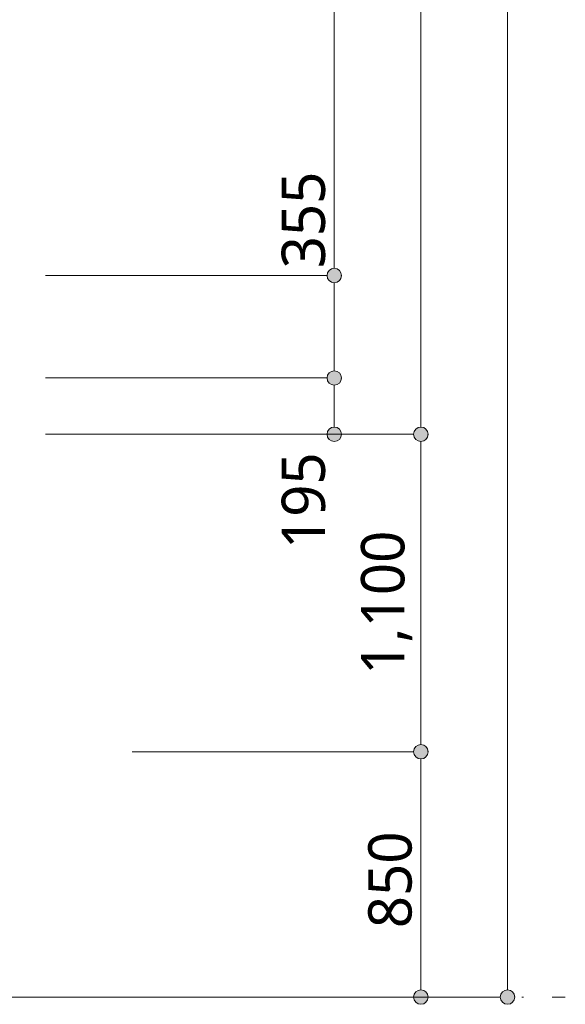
# Model space of a CAD drawing. Header units: millimetres. Extents: x 0 to 841, y 0 to 1188.
# Tile 86 of 98: x 726 to 764, y 926 to 995. Entities that reach past the tile are written whole.
import ezdxf
from ezdxf.xclip import XClip

# ---------------------------------------------------------------- set-up
doc = ezdxf.new("R2010")
doc.units = ezdxf.units.MM
doc.header["$MEASUREMENT"] = 0
doc.header["$XCLIPFRAME"] = 0
doc.linetypes.add('通り芯', pattern=[19, 15, -2, 0, -2])
for name, color, linetype, lineweight in [('室名.★_ペン_番号__46', 7, 'Continuous', 13), ('寸法_ペン_番号__45', 7, 'Continuous', 13), ('寸法_ペン_番号__46', 7, 'Continuous', 13), ('通り芯_ペン_番号__139', 8, 'Continuous', 5)]:
    doc.layers.add(name, color=color, linetype=linetype, lineweight=lineweight)
doc.layers.add('寸法', color=7, linetype='Continuous')
doc.layers.add('寸法_ペン_番号__85', color=251, linetype='Continuous', lineweight=5, true_color=0x6a6a6a)
doc.styles.add('GENERATED_STYLE_1', font='meiryo.ttc')

# ---------------------------------------------------------------- blocks, each defined once
blk = doc.blocks.new('図面_6_6', base_point=(598.263, 1001.922))
at = {"layer": '寸法', "linetype": 'Continuous', "lineweight": 0, "true_color": 0x000000}
for points in [[(747.763, 976.959), (747.801, 976.767), (747.909, 976.605), (748.071, 976.497), (748.263, 976.459), (748.454, 976.497), (748.616, 976.605), (748.725, 976.767), (748.763, 976.959), (748.725, 977.15), (748.616, 977.312), (748.454, 977.421), (748.263, 977.459), (748.071, 977.421), (747.909, 977.312), (747.801, 977.15)], [(747.763, 969.859), (747.801, 969.667), (747.909, 969.505), (748.071, 969.397), (748.263, 969.359), (748.454, 969.397), (748.616, 969.505), (748.725, 969.667), (748.763, 969.859), (748.725, 970.05), (748.616, 970.212), (748.454, 970.321), (748.263, 970.359), (748.071, 970.321), (747.909, 970.212), (747.801, 970.05)], [(747.763, 965.959), (747.801, 965.767), (747.909, 965.605), (748.071, 965.497), (748.263, 965.459), (748.454, 965.497), (748.616, 965.605), (748.725, 965.767), (748.763, 965.959), (748.725, 966.15), (748.616, 966.312), (748.454, 966.421), (748.263, 966.459), (748.071, 966.421), (747.909, 966.312), (747.801, 966.15)], [(753.763, 965.959), (753.801, 965.767), (753.909, 965.605), (754.071, 965.497), (754.263, 965.459), (754.454, 965.497), (754.616, 965.605), (754.725, 965.767), (754.763, 965.959), (754.725, 966.15), (754.616, 966.312), (754.454, 966.421), (754.263, 966.459), (754.071, 966.421), (753.909, 966.312), (753.801, 966.15)], [(753.763, 943.959), (753.801, 943.767), (753.909, 943.605), (754.071, 943.497), (754.263, 943.459), (754.454, 943.497), (754.616, 943.605), (754.725, 943.767), (754.763, 943.959), (754.725, 944.15), (754.616, 944.312), (754.454, 944.421), (754.263, 944.459), (754.071, 944.421), (753.909, 944.312), (753.801, 944.15)], [(753.763, 926.959), (753.801, 926.767), (753.909, 926.605), (754.071, 926.497), (754.263, 926.459), (754.454, 926.497), (754.616, 926.605), (754.725, 926.767), (754.763, 926.959), (754.725, 927.15), (754.616, 927.312), (754.454, 927.421), (754.263, 927.459), (754.071, 927.421), (753.909, 927.312), (753.801, 927.15)], [(759.763, 926.959), (759.801, 926.767), (759.909, 926.605), (760.071, 926.497), (760.263, 926.459), (760.454, 926.497), (760.616, 926.605), (760.725, 926.767), (760.763, 926.959), (760.725, 927.15), (760.616, 927.312), (760.454, 927.421), (760.263, 927.459), (760.071, 927.421), (759.909, 927.312), (759.801, 927.15)]]:
    blk.add_hatch(color=18, dxfattribs=at).paths.add_polyline_path(points)
at = {"layer": '寸法_ペン_番号__45', "color": 7, "linetype": 'Continuous', "lineweight": 13}
for centre in [(748.263, 976.959), (748.263, 969.859), (748.263, 965.959), (754.263, 965.959), (754.263, 943.959), (754.263, 926.959), (760.263, 926.959)]:
    blk.add_circle(centre, 0.5, dxfattribs=at)
at = {"layer": '寸法_ペン_番号__85', "color": 251, "linetype": 'Continuous', "lineweight": 5, "true_color": 0x6a6a6a}
for p, q in [((754.263, 966.459), (754.263, 1094.459)), ((760.263, 927.459), (760.263, 1094.459)), ((748.263, 977.459), (748.263, 1021.459)), ((747.763, 976.959), (728.263, 976.959)), ((748.263, 970.359), (748.263, 976.459)), ((747.763, 969.859), (728.263, 969.859)), ((748.263, 966.459), (748.263, 969.359)), ((747.763, 965.959), (728.263, 965.959)), ((753.763, 965.959), (734.263, 965.959)), ((754.263, 944.459), (754.263, 965.459)), ((753.763, 943.959), (734.263, 943.959)), ((754.263, 927.459), (754.263, 943.459)), ((753.763, 926.959), (734.263, 926.959)), ((759.763, 926.959), (740.263, 926.959))]:
    blk.add_line(p, q, dxfattribs=at)
for p in [(748.763, 976.959), (748.763, 969.859), (748.763, 965.959), (754.763, 965.959), (754.763, 943.959), (754.763, 926.959), (760.763, 926.959)]:
    blk.add_point(p, dxfattribs=at)
at = {"layer": '通り芯_ペン_番号__139', "color": 8, "linetype": '通り芯', "lineweight": 5}
for p, q in [((458.263, 926.959), (744.263, 926.959)), ((744.263, 926.959), (764.263, 926.959))]:
    blk.add_line(p, q, dxfattribs=at)
at = {"layer": '室名.★_ペン_番号__46', "color": 7, "linetype": 'Continuous', "lineweight": 13, "insert": (715.471, 974.919), "char_height": 3, "attachment_point": 2, "style": 'GENERATED_STYLE_1'}
blk.add_mtext('\\A1;{\\pqc;\\pt0,920;\\fMeiryo|b0|i0|c128|p0;\\W1.000000;PS3\\fMeiryo|b0|i0|c128|p0;\\W1.000000;\\A1{\\H.66x;\\S^  ;}\\fMeiryo|b0|i0|c128|p0;\\W1.000000;\\fMeiryo|b0|i0|c128|p0;\\W1.000000;\\A1{\\H.66x;\\S^  ;}\\fMeiryo|b0|i0|c128|p0;\\W1.000000;\\fMeiryo|b0|i0|c128|p0;\\W1.000000;\\fMeiryo|b0|i0|c128|p0;\\W1.000000;\\fMeiryo|b0|i0|c128|p0;\\W1.000000;\\fMeiryo|b0|i0|c128|p0;\\W1.000000;\\fMeiryo|b0|i0|c128|p0;\\W1.000000;\\fMeiryo|b0|i0|c128|p0;\\W1.000000;\\A1{\\H.66x;\\S^  ;}\\fMeiryo|b0|i0|c128|p0;\\W1.000000;\\fMeiryo|b0|i0|c128|p0;\\W1.000000;\\A1{\\H.66x;\\S^  ;}\\fMeiryo|b0|i0|c128|p0;\\W1.000000;\\fMeiryo|b0|i0|c128|p0;\\W1.000000;\\fMeiryo|b0|i0|c128|p0;\\W1.000000;\\fMeiryo|b0|i0|c128|p0;\\W1.000000;\\fMeiryo|b0|i0|c128|p0;\\W1.000000;\\fMeiryo|b0|i0|c128|p0;\\W1.000000;\\fMeiryo|b0|i0|c128|p0;\\W1.000000;\\A1{\\H.66x;\\S^  ;}\\fMeiryo|b0|i0|c128|p0;\\W1.000000;\\fMeiryo|b0|i0|c128|p0;\\W1.000000;\\A1{\\H.66x;\\S^  ;}\\fMeiryo|b0|i0|c128|p0;\\W1.000000;\\fMeiryo|b0|i0|c128|p0;\\W1.000000;\\fMeiryo|b0|i0|c128|p0;\\W1.000000;\\fMeiryo|b0|i0|c128|p0;\\W1.000000;\\fMeiryo|b0|i0|c128|p0;\\W1.000000;\\fMeiryo|b0|i0|c128|p0;\\W1.000000;\\fMeiryo|b0|i0|c128|p0;\\W1.000000;\\A1{\\H.66x;\\S^  ;}\\fMeiryo|b0|i0|c128|p0;\\W1.000000;\\fMeiryo|b0|i0|c128|p0;\\W1.000000;\\A1{\\H.66x;\\S^  ;}\\fMeiryo|b0|i0|c128|p0;\\W1.000000;\\fMeiryo|b0|i0|c128|p0;\\W1.000000;\\fMeiryo|b0|i0|c128|p0;\\W1.000000;\\fMeiryo|b0|i0|c128|p0;\\W1.000000;\\fMeiryo|b0|i0|c128|p0;\\W1.000000;\\fMeiryo|b0|i0|c128|p0;\\W1.000000;\\fMeiryo|b0|i0|c128|p0;\\W1.000000;\\A1{\\H.66x;\\S^  ;}\\fMeiryo|b0|i0|c128|p0;\\W1.000000;\\fMeiryo|b0|i0|c128|p0;\\W1.000000;\\A1{\\H.66x;\\S^  ;}\\fMeiryo|b0|i0|c128|p0;\\W1.000000;\\fMeiryo|b0|i0|c128|p0;\\W1.000000;\\fMeiryo|b0|i0|c128|p0;\\W1.000000;\\fMeiryo|b0|i0|c128|p0;\\W1.000000;\\fMeiryo|b0|i0|c128|p0;\\W1.000000;\\fMeiryo|b0|i0|c128|p0;\\W1.000000;\\fMeiryo|b0|i0|c128|p0;\\W1.000000;\\fMeiryo|b0|i0|c128|p0;\\W1.000000;}', dxfattribs=at)
at = {"layer": '寸法_ペン_番号__46', "color": 7, "linetype": 'Continuous', "lineweight": 13, "char_height": 3, "attachment_point": 7, "rotation": 90, "style": 'GENERATED_STYLE_1'}
for s, insert, width in [('\\A1;{\\pql;\\fMeiryo|b0|i0|c128|p0;\\W1.000000;355}', (747.663, 977.459), 7.45314), ('\\A1;{\\pql;\\fMeiryo|b0|i0|c128|p0;\\W1.000000;195}', (747.663, 958.006), 7.45314), ('\\A1;{\\pql;\\fMeiryo|b0|i0|c128|p0;\\W1.000000;1,100}', (753.663, 949.292), 11.334), ('\\A1;{\\pql;\\fMeiryo|b0|i0|c128|p0;\\W1.000000;850}', (753.663, 931.732), 7.45314)]:
    blk.add_mtext(s, dxfattribs=dict(at, insert=insert, width=width))

msp = doc.modelspace()

# ---------------------------------------------------------------- block references
at = {"color": 7, "linetype": 'Continuous', "lineweight": 5}
ref = msp.add_blockref('図面_6_6', (598.263, 1001.922), dxfattribs=at)
XClip(ref).set_block_clipping_path([(424.0552611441, 854.4891387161), (772.4698611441, 1149.3547809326)])

doc.saveas('drawing.dxf')
